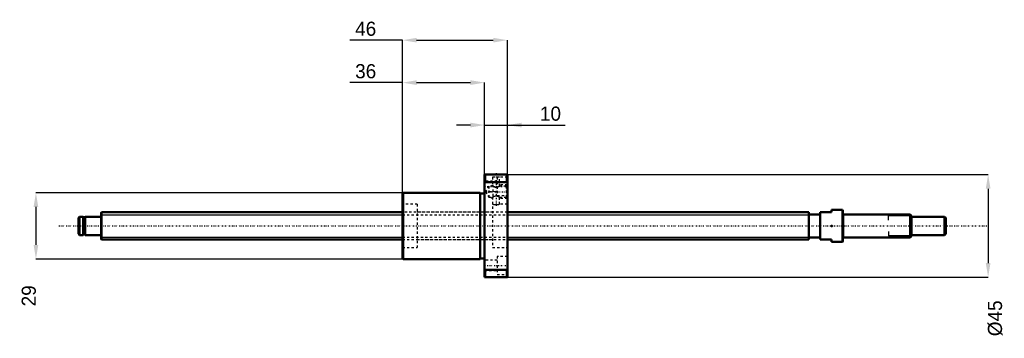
# Model space of a CAD drawing. Header units: millimetres. Extents: x -36 to 396, y -49 to 90.
import ezdxf

# ---------------------------------------------------------------- set-up
doc = ezdxf.new("R2010")
doc.units = ezdxf.units.MM
doc.linetypes.add('Center', pattern=[1.5, 0.45, -0.5, 0.05, -0.5])
doc.linetypes.add('Dashed', pattern=[2, 1, -1])
for name, color, linetype, lineweight in [('2d ConnectionPoints', 7, 'Continuous', 50), ('AM_0', 7, 'Continuous', 50), ('AM_4', 3, 'Continuous', 25), ('AM_5', 3, 'Continuous', 25), ('AM_7', 7, 'Center', 25), ('AM_9', 6, 'Dashed', 25)]:
    doc.layers.add(name, color=color, linetype=linetype, lineweight=lineweight)
doc.dimstyles.new('ISO-25', dxfattribs={"dimtxt": 2.5, "dimasz": 2.5, "dimexe": 1.25, "dimexo": 0.625, "dimtad": 1, "dimtxsty": 'Standard', "dimcen": 2.5, "dimadec": 0, "dimazin": 0, "dimtfac": 1, "dimtmove": 0, "dimatfit": 3, "dimfxl": 0, "dimarcsym": 0})

# ---------------------------------------------------------------- blocks, each defined once
blk = doc.blocks.new('1_BNK_1208_2_6RRG2_380LC7YRR0_Nut_0_in_BNK1208_2_6RRG2_380LC7Y_1780__4')
at = {"layer": 'AM_0'}
for p, q in [((178, 22.5), (168, 22.5)), ((168, 22.5), (168, -22.5)), ((168.25, 22.5), (168.25, 19.21)), ((177.75, 22.5), (177.75, 19.21)), ((178, 22.5), (178, -22.5)), ((168, 18.88), (168.25, 19.21)), ((168.25, 19.21), (177.75, 19.21)), ((177.75, 19.21), (178, 18.88)), ((132.25, 14.5), (132, 14.25)), ((132, 14.25), (132, -14.25)), ((166, 14.5), (132.25, 14.5)), ((132.25, 14.5), (132.25, -14.5)), ((166, 14.5), (166, -14.5)), ((168, 14.2), (166, 14.2)), ((132, -14.25), (132.25, -14.5)), ((132.25, -14.5), (166, -14.5)), ((166, -14.2), (168, -14.2)), ((168.25, -19.21), (168, -18.88)), ((168.25, -19.21), (168.25, -22.5)), ((177.75, -19.21), (168.25, -19.21)), ((178, -18.88), (177.75, -19.21)), ((177.75, -19.21), (177.75, -22.5)), ((168, -22.5), (178, -22.5))]:
    blk.add_line(p, q, dxfattribs=at)
at = {"layer": 'AM_5', "linetype": 'Dashed'}
for p, q in [((170.66, 17.46), (171.5, 17.94)), ((171.6, 18), (171.6, 12)), ((178, 18), (174.5, 18)), ((170.66, 12.54), (171.5, 12.06)), ((178, 12), (174.5, 12))]:
    blk.add_line(p, q, dxfattribs=at)
at = {"layer": 'AM_7'}
for p, q in [((173, 23.18), (173, 8.33)), ((167.5, 17.32), (178.5, 17.32)), ((167.92, 15), (178.48, 15)), ((167.5, -17.32), (178.5, -17.32))]:
    blk.add_line(p, q, dxfattribs=at)
at = {"layer": 'AM_9'}
for p, q in [((171.5, 22.5), (171.5, 22.4)), ((174.5, 22.4), (171.5, 22.4)), ((174.5, 22.4), (174.5, 22.5)), ((173.5, 19.57), (168, 19.57)), ((169.82, 17.46), (168.4, 15)), ((171.5, 17.46), (169.82, 17.46)), ((169.82, 17.46), (169.82, 12.54)), ((174.5, 21.4), (171.5, 21.4)), ((171.5, 21.4), (171.5, 17.46)), ((173.5, 21.32), (173.5, 13.32)), ((178, 21.32), (173.5, 21.32)), ((174.5, 17.46), (174.5, 21.4)), ((177.46, 17.46), (174.5, 17.46)), ((178, 18), (177.46, 17.46)), ((177.46, 17.46), (177.46, 12.54)), ((168, 15.07), (173.5, 15.07)), ((168.4, 15), (169.82, 12.54)), ((173.5, 13.32), (178, 13.32)), ((138.5, 9.5), (132, 9.5)), ((138.5, 9.5), (138.5, -9.5)), ((169.82, 12.54), (171.5, 12.54)), ((171.5, 12.54), (171.5, -9.5)), ((174.5, 9.5), (174.5, 12.54)), ((174.5, 12.54), (177.46, 12.54)), ((178, 9.5), (174.5, 9.5)), ((177.46, 12.54), (178, 12)), ((171.5, 6), (138.5, 6)), ((138.5, -6), (171.5, -6)), ((132, -9.5), (138.5, -9.5)), ((171.5, -9.5), (178, -9.5)), ((173.5, -15.07), (168, -15.07)), ((173.5, -13.32), (173.5, -21.32)), ((178, -13.32), (173.5, -13.32)), ((168, -19.57), (173.5, -19.57)), ((173.5, -21.32), (178, -21.32))]:
    blk.add_line(p, q, dxfattribs=at)
for points in [[(171.5, 17.46), (171.52, 17.45), (171.57, 17.42), (171.65, 17.37), (171.76, 17.31), (171.91, 17.23), (172.08, 17.15), (172.3, 17.07), (172.56, 17), (172.75, 16.96), (172.96, 16.95), (173.17, 16.96), (173.38, 16.98), (173.75, 17.09), (173.93, 17.16), (174.1, 17.24), (174.26, 17.32), (174.39, 17.39), (174.47, 17.44), (174.5, 17.46), (174.5, 17.46)], [(174.5, 12.54), (174.48, 12.55), (174.43, 12.58), (174.35, 12.63), (174.24, 12.69), (174.09, 12.77), (173.92, 12.85), (173.7, 12.93), (173.44, 13), (173.25, 13.04), (173.04, 13.05), (172.83, 13.04), (172.62, 13.02), (172.25, 12.91), (172.07, 12.84), (171.9, 12.76), (171.74, 12.68), (171.61, 12.61), (171.53, 12.56), (171.5, 12.54), (171.5, 12.54)], [(171.5, 9.5), (171.52, 9.5), (171.58, 9.49), (171.68, 9.47), (171.82, 9.45), (171.99, 9.43), (172.2, 9.42), (172.42, 9.4), (172.66, 9.39), (172.91, 9.38), (173.16, 9.38), (173.41, 9.39), (173.64, 9.4), (173.86, 9.42), (174.05, 9.44), (174.21, 9.46), (174.35, 9.48), (174.44, 9.49), (174.49, 9.5), (174.5, 9.5)]]:
    blk.add_lwpolyline(points, dxfattribs=at)
blk = doc.blocks.new('2_BNK_1208_2_6RRG2_380LC7Y_Shaft_0_in_BNK1208_2_6RRG2_380LC7Y_1780__4')
at = {"layer": 'AM_0'}
for p, q in [((0.2, 6), (0, 5.8)), ((0, 5.8), (0, -5.8)), ((132, 6), (0.2, 6)), ((0.2, 6), (0.2, -6)), ((310, 6), (178, 6)), ((310, 6), (310, -6)), ((315, 5), (310, 5)), ((315, 6), (320, 6)), ((315, 6), (315, -6)), ((324.8, 7), (320, 7)), ((320, 7), (320, 6)), ((324.8, 7), (324.8, -7)), ((325, 6.8), (324.8, 7)), ((325, 6.8), (325, -6.8)), ((354.5, 5), (325.2, 5)), ((355, 4.5), (354.5, 5)), ((354.5, 5), (354.5, -5)), ((355, 4.5), (355, -4.5)), ((-9.5, 4), (-10, 3.5)), ((-10, 3.5), (-10, -3.5)), ((-7.9, 4), (-9.5, 4)), ((-9.5, 4), (-9.5, -4)), ((-7.9, 4), (-7.9, -4)), ((-7, 3.8), (-7.9, 3.8)), ((-7, 4), (-7, -4)), ((-0.2, 4), (-7, 4)), ((369.5, 4), (355, 4)), ((370, 3.5), (369.5, 4)), ((369.5, 4), (369.5, -4)), ((370, 3.5), (370, -3.5)), ((-10, -3.5), (-9.5, -4)), ((-9.5, -4), (-7.9, -4)), ((-7.9, -3.8), (-7, -3.8)), ((-7, -4), (-0.2, -4)), ((355, -4), (369.5, -4)), ((369.5, -4), (370, -3.5)), ((0, -5.8), (0.2, -6)), ((0.2, -6), (132, -6)), ((178, -6), (310, -6)), ((310, -5), (315, -5)), ((320, -6), (315, -6)), ((320, -6), (320, -7)), ((320, -7), (324.8, -7)), ((324.8, -7), (325, -6.8)), ((325.2, -5), (354.5, -5)), ((354.5, -5), (355, -4.5))]:
    blk.add_line(p, q, dxfattribs=at)
for centre, start, end in [((325.2, 5.2), 180, 270), ((-0.2, 4.2), 270, 0), ((-0.2, -4.2), 360, 90), ((325.2, -5.2), 90, 180)]:
    blk.add_arc(centre, 0.2, start, end, dxfattribs=at)
at = {"layer": 'AM_4'}
for p, q in [((325.2, 5), (325.2, -5)), ((-0.2, 4), (-0.2, -4))]:
    blk.add_line(p, q, dxfattribs=at)
at = {"layer": 'AM_5'}
for p, q in [((0, 4.9265), (132, 4.9265)), ((178, 4.9265), (310, 4.9265)), ((310, 3), (310, 4.9265)), ((355, 4.3865), (345, 4.3865)), ((345, 2.5), (345, 4.3865)), ((310, -3), (310, -4.9265)), ((345, -2.5), (345, -4.3865)), ((0, -4.9265), (132, -4.9265)), ((178, -4.9265), (310, -4.9265)), ((355, -4.3865), (345, -4.3865))]:
    blk.add_line(p, q, dxfattribs=at)
at = {"layer": 'AM_5', "linetype": 'Dashed'}
for p, q in [((132, 4.9265), (178, 4.9265)), ((132, -4.9265), (178, -4.9265))]:
    blk.add_line(p, q, dxfattribs=at)
at = {"layer": 'AM_7'}
blk.add_line((-18.5, 0), (388.5, 0), dxfattribs=at)
at = {"layer": 'AM_9'}
for p, q in [((178, 6), (132, 6)), ((132, -6), (178, -6))]:
    blk.add_line(p, q, dxfattribs=at)
blk = doc.blocks.new('*D3')
at = {"layer": 'AM_5', "color": 0, "lineweight": -2}
for p, q in [((132.25, 14.5), (-28.6, 14.5)), ((-28.6, 8.3), (-28.6, -8.3)), ((132.25, -14.5), (-28.6, -14.5))]:
    blk.add_line(p, q, dxfattribs=at)
at = {"layer": 'AM_5', "color": 0}
for points in [[(-27.57, 8.3), (-29.63, 8.3), (-28.6, 14.5)], [(-29.63, -8.3), (-27.57, -8.3), (-28.6, -14.5)]]:
    blk.add_solid(points, dxfattribs=at)
at = {"layer": 'Defpoints', "color": 0}
for p in [(132.25, 14.5), (-28.6, -14.5), (132.25, -14.5)]:
    blk.add_point(p, dxfattribs=at)
at = {"layer": 'AM_5', "color": 0, "insert": (-31.7, -30.62), "char_height": 6.2, "attachment_point": 5, "rotation": 90}
blk.add_mtext('29', dxfattribs=at)
blk = doc.blocks.new('*D4')
at = {"layer": 'AM_5', "color": 0, "lineweight": -2}
for p, q in [((132, 62.8), (109, 62.8)), ((132, 14.25), (132, 62.8)), ((138.2, 62.8), (161.8, 62.8)), ((168, 22.5), (168, 62.8))]:
    blk.add_line(p, q, dxfattribs=at)
at = {"layer": 'AM_5', "color": 0}
for points in [[(138.2, 63.83), (138.2, 61.77), (132, 62.8)], [(161.8, 61.77), (161.8, 63.83), (168, 62.8)]]:
    blk.add_solid(points, dxfattribs=at)
at = {"layer": 'Defpoints', "color": 0}
for p in [(168, 62.8), (168, 22.5), (132, 14.25)]:
    blk.add_point(p, dxfattribs=at)
at = {"layer": 'AM_5', "color": 0, "insert": (115.88, 67.76), "char_height": 6.2, "attachment_point": 5}
blk.add_mtext('36', dxfattribs=at)
blk = doc.blocks.new('*D5')
at = {"layer": 'AM_5', "color": 0, "lineweight": -2}
for p, q in [((132, 81.4), (109, 81.4)), ((132, 14.25), (132, 81.4)), ((138.2, 81.4), (171.8, 81.4)), ((178, 22.5), (178, 81.4))]:
    blk.add_line(p, q, dxfattribs=at)
at = {"layer": 'AM_5', "color": 0}
for points in [[(138.2, 82.43), (138.2, 80.37), (132, 81.4)], [(171.8, 80.37), (171.8, 82.43), (178, 81.4)]]:
    blk.add_solid(points, dxfattribs=at)
at = {"layer": 'Defpoints', "color": 0}
for p in [(178, 81.4), (178, 22.5), (132, 14.25)]:
    blk.add_point(p, dxfattribs=at)
at = {"layer": 'AM_5', "color": 0, "insert": (115.88, 86.36), "char_height": 6.2, "attachment_point": 5}
blk.add_mtext('46', dxfattribs=at)
blk = doc.blocks.new('*D6')
at = {"layer": 'AM_5', "color": 0, "lineweight": -2}
for p, q in [((161.8, 44.2), (155.6, 44.2)), ((168, 22.5), (168, 44.2)), ((168, 44.2), (178, 44.2)), ((178, 22.5), (178, 44.2)), ((178, 44.2), (203.27, 44.2)), ((184.2, 44.2), (190.4, 44.2))]:
    blk.add_line(p, q, dxfattribs=at)
at = {"layer": 'AM_5', "color": 0}
for points in [[(161.8, 43.17), (161.8, 45.23), (168, 44.2)], [(184.2, 45.23), (184.2, 43.17), (178, 44.2)]]:
    blk.add_solid(points, dxfattribs=at)
at = {"layer": 'Defpoints', "color": 0}
for p in [(178, 44.2), (168, 22.5), (178, 22.5)]:
    blk.add_point(p, dxfattribs=at)
at = {"layer": 'AM_5', "color": 0, "insert": (196.84, 49.16), "char_height": 6.2, "attachment_point": 5}
blk.add_mtext('10', dxfattribs=at)
blk = doc.blocks.new('*D7')
at = {"layer": 'AM_5', "color": 0, "lineweight": -2}
for p, q in [((178, 22.5), (388.6, 22.5)), ((388.6, 16.3), (388.6, -16.3)), ((178, -22.5), (388.6, -22.5))]:
    blk.add_line(p, q, dxfattribs=at)
at = {"layer": 'AM_5', "color": 0}
for points in [[(389.63, 16.3), (387.57, 16.3), (388.6, 22.5)], [(387.57, -16.3), (389.63, -16.3), (388.6, -22.5)]]:
    blk.add_solid(points, dxfattribs=at)
at = {"layer": 'Defpoints', "color": 0}
for p in [(178, 22.5), (178, -22.5), (388.6, -22.5)]:
    blk.add_point(p, dxfattribs=at)
at = {"layer": 'AM_5', "color": 0, "insert": (391.7, -40.48), "char_height": 6.2, "attachment_point": 5, "rotation": 90}
blk.add_mtext('Ø45', dxfattribs=at)

msp = doc.modelspace()

# ---------------------------------------------------------------- linework, layer by layer
at = {"layer": '2d ConnectionPoints'}
for p in [(0, 0), (320, 0)]:
    msp.add_point(p, dxfattribs=at)

# ---------------------------------------------------------------- block references
for name in ['1_BNK_1208_2_6RRG2_380LC7YRR0_Nut_0_in_BNK1208_2_6RRG2_380LC7Y_1780__4', '2_BNK_1208_2_6RRG2_380LC7Y_Shaft_0_in_BNK1208_2_6RRG2_380LC7Y_1780__4']:
    msp.add_blockref(name, (0, 0))

# ---------------------------------------------------------------- dimensions: what is measured, and where the dimension line sits
at = {"layer": 'AM_5'}
for base, p1, p2, text, picture, middle in [((178, 81.4), (132, 14.25), (178, 22.5), '46', '*D5', (115.88, 81.4)), ((168, 62.8), (132, 14.25), (168, 22.5), '36', '*D4', (115.88, 62.8)), ((178, 44.2), (168, 22.5), (178, 22.5), '10', '*D6', (196.836, 44.2))]:
    dim = msp.add_linear_dim(base=base, p1=p1, p2=p2, text=text, dimstyle='ISO-25', override={"dimtxt": 6.2, "dimasz": 6.2, "dimexe": 0, "dimexo": 0, "dimgap": 1.86}, dxfattribs=at)
    dim.commit()
    dim.dimension.update_dxf_attribs({"geometry": picture, "text_midpoint": middle, "dimtype": 160})
for base, p1, p2, text, picture, middle in [((388.6, -22.5), (178, 22.5), (178, -22.5), 'Ø45', '*D7', (391.7, -40.48)), ((-28.6, -14.5), (132.25, 14.5), (132.25, -14.5), '29', '*D3', (-31.7, -30.62))]:
    dim = msp.add_linear_dim(base=base, p1=p1, p2=p2, angle=90, text=text, dimstyle='ISO-25', override={"dimtxt": 6.2, "dimasz": 6.2, "dimexe": 0, "dimexo": 0, "dimgap": 1.86}, dxfattribs=at)
    dim.commit()
    dim.dimension.update_dxf_attribs({"geometry": picture, "text_midpoint": middle, "dimtype": 160, "text_rotation": 90})

doc.saveas('drawing.dxf')
